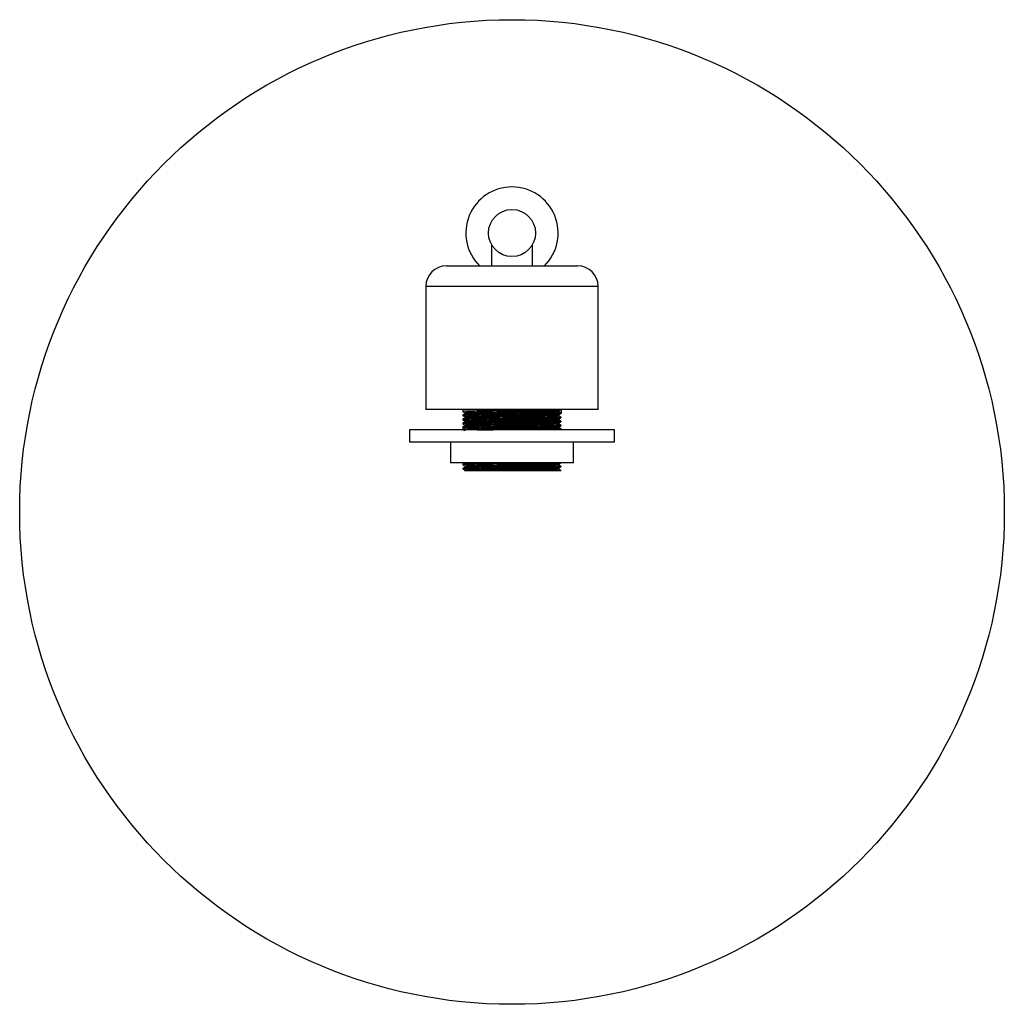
# Paper-space layout '_Superior' of a CAD drawing. Header units: millimetres. Extents: x -120 to 120, y -120 to 120.
import ezdxf

# ---------------------------------------------------------------- set-up
doc = ezdxf.new("R2010")
doc.units = ezdxf.units.MM

psp = doc.layouts.new('_Superior')

# ---------------------------------------------------------------- linework, layer by layer
at = {"color": 7, "linetype": 'Continuous', "lineweight": 25}
for p, q in [((-5, 65.21), (-5, 60)), ((5, 60), (5, 65.17)), ((-16, 60), (16, 60)), ((-21, 55), (-21, 25)), ((21, 25), (21, 55)), ((21, 25), (-21, 25)), ((-12, 25), (-12, 24.5)), ((-11.46, 24.19), (-11.46, 23.94)), ((11.46, 24.44), (11.46, 24.69)), ((12, 24.13), (11.46, 24.44)), ((12, 25), (12, 24)), ((-12, 23.62), (-12, 23.5)), ((-12, 22.62), (-12, 22.5)), ((-12, 21.62), (-12, 21.5)), ((-11.46, 23.19), (-11.46, 22.94)), ((-11.46, 22.19), (-11.46, 21.94)), ((11.46, 23.44), (11.46, 23.69)), ((11.46, 22.44), (11.46, 22.69)), ((11.46, 21.44), (11.46, 21.69)), ((12, 23), (12, 23.13)), ((12, 22), (12, 22.13)), ((-25, 20), (-25, 17)), ((25, 20), (-25, 20)), ((-12, 20.87), (-12, 20)), ((-11.78, 20.75), (-12, 20.87)), ((-12, 20), (-11.57, 20.25)), ((-11.63, 20.84), (-11.84, 20.86)), ((-11.56, 20.25), (-11.46, 20.19)), ((-11.46, 21.19), (-11.46, 20.94)), ((-11.46, 20.19), (-11.46, 19.94)), ((11.6, 20.33), (11.39, 20.45)), ((11.46, 20.44), (11.46, 20.69)), ((12, 21), (12, 21.13)), ((12, 20), (12, 20.37)), ((25, 17), (25, 20)), ((25, 17), (-25, 17)), ((-15, 17), (-15, 12)), ((15, 12), (15, 17)), ((15, 12), (-15, 12)), ((-12, 11.62), (-12, 11.5)), ((-12, 10.62), (-12, 10.5)), ((-11.46, 11.19), (-11.46, 10.94)), ((-11.46, 10.19), (-11.46, 9.94)), ((12, 10), (8.49, 10)), ((11.46, 11.44), (11.46, 11.69)), ((11.46, 10.44), (11.46, 10.69)), ((12, 11), (12, 11.13))]:
    psp.add_line(p, q, dxfattribs=at)
at = {"color": 8, "linetype": 'Continuous', "lineweight": 25}
psp.add_line((21, 55), (-21, 55), dxfattribs=at)
at = {"color": 7, "linetype": 'Continuous', "lineweight": 25}
for centre, radius in [((0, 0), 120), ((0, 68), 5.73)]:
    psp.add_circle(centre, radius, dxfattribs=at)
for centre, radius, start, end in [((0, 68), 11.25, 314.6746, 225.3254), ((-16, 55), 5, 90, 180), ((16, 55), 5, 0, 90)]:
    psp.add_arc(centre, radius, start, end, dxfattribs=at)
for points, knots in [([(11.84, 24.98), (11.78, 24.98), (11.63, 24.95), (10.49, 24.92), (8.59, 24.88), (6.07, 24.83), (3.14, 24.79), (0, 24.75), (-3.14, 24.71), (-6.07, 24.67), (-8.58, 24.62), (-10.53, 24.58), (-11.67, 24.54), (-12.13, 24.51), (-11.98, 24.5), (-11.97, 24.5)], [0, 0, 0, 0, 0.050565, 0.13717, 0.222297, 0.307424, 0.394029, 0.479156, 0.564283, 0.650888, 0.736015, 0.821142, 0.907747, 0.992874, 1, 1, 1, 1]), ([(12, 24), (11.92, 23.99), (11.76, 23.96), (10.5, 23.92), (8.58, 23.87), (6.07, 23.83), (3.14, 23.79), (0, 23.75), (-3.14, 23.71), (-6.07, 23.67), (-8.58, 23.62), (-10.53, 23.58), (-11.67, 23.54), (-12.13, 23.51), (-11.98, 23.5), (-11.97, 23.5)], [0, 0, 0, 0, 0.082283, 0.165995, 0.248278, 0.330561, 0.414273, 0.496556, 0.578839, 0.662551, 0.744834, 0.827117, 0.910829, 0.993112, 1, 1, 1, 1]), ([(-12, 24.5), (-11.91, 24.44), (-11.73, 24.34), (-11.55, 24.24), (-11.46, 24.19)], [0, 0, 0, 0, 0.5027283, 1, 1, 1, 1]), ([(12, 24.13), (12, 24.12), (11.93, 24.11), (11.62, 24.08), (11.39, 24.07), (10.78, 24.05), (10.4, 24.04), (9.53, 24.02), (9.03, 24.01), (7.94, 23.99), (7.34, 23.98), (6.03, 23.96), (5.33, 23.95), (3.86, 23.93), (3.09, 23.92), (1.55, 23.89), (0.77, 23.88), (-0.77, 23.87), (-1.55, 23.86), (-3.09, 23.83), (-3.86, 23.82), (-5.33, 23.8), (-6.03, 23.79), (-7.34, 23.77), (-7.94, 23.76), (-9.03, 23.74), (-9.53, 23.73), (-10.4, 23.71), (-10.78, 23.7), (-11.39, 23.68), (-11.62, 23.67), (-11.93, 23.64), (-12, 23.63), (-12, 23.62)], [0, 0, 0, 0, 0.0625, 0.0625, 0.125, 0.125, 0.1875, 0.1875, 0.25, 0.25, 0.3125, 0.3125, 0.375, 0.375, 0.4375, 0.4375, 0.5, 0.5, 0.5625, 0.5625, 0.625, 0.625, 0.6875, 0.6875, 0.75, 0.75, 0.8125, 0.8125, 0.875, 0.875, 0.9375, 0.9375, 1, 1, 1, 1]), ([(11.3, 24.67), (11.25, 24.66), (11.11, 24.64), (10.02, 24.6), (8.2, 24.56), (5.79, 24.52), (3, 24.48), (0, 24.44), (-3, 24.4), (-5.8, 24.35), (-8.2, 24.31), (-10.03, 24.27), (-11.23, 24.23), (-11.38, 24.2), (-11.46, 24.19)], [0, 0, 0, 0, 0.050914, 0.138142, 0.223881, 0.309621, 0.396848, 0.482588, 0.568327, 0.655555, 0.741294, 0.827033, 0.914261, 1, 1, 1, 1]), ([(11.46, 24.44), (11.38, 24.42), (11.23, 24.4), (10.03, 24.35), (8.2, 24.31), (5.8, 24.27), (3, 24.23), (0, 24.19), (-3, 24.15), (-5.8, 24.1), (-8.2, 24.06), (-10.03, 24.02), (-11.21, 23.98), (-11.36, 23.95), (-11.43, 23.94)], [0, 0, 0, 0, 0.083432, 0.168312, 0.251744, 0.335176, 0.420057, 0.503489, 0.58692, 0.671801, 0.755233, 0.838665, 0.923545, 1, 1, 1, 1]), ([(11.39, 24.67), (11.48, 24.72), (11.66, 24.83), (11.84, 24.93), (11.93, 24.98)], [0, 0, 0, 0, 0.5, 1, 1, 1, 1]), ([(11.84, 22.98), (11.78, 22.98), (11.63, 22.95), (10.49, 22.92), (8.59, 22.87), (6.07, 22.83), (3.14, 22.79), (0, 22.75), (-3.14, 22.71), (-6.07, 22.67), (-8.58, 22.62), (-10.53, 22.58), (-11.67, 22.54), (-12.13, 22.51), (-11.98, 22.5), (-11.97, 22.5)], [0, 0, 0, 0, 0.050565, 0.13717, 0.222297, 0.307424, 0.394029, 0.479156, 0.564283, 0.650888, 0.736015, 0.821142, 0.907747, 0.992874, 1, 1, 1, 1]), ([(12, 22), (11.92, 21.99), (11.76, 21.96), (10.5, 21.92), (8.58, 21.87), (6.07, 21.83), (3.14, 21.79), (0, 21.75), (-3.14, 21.71), (-6.07, 21.67), (-8.58, 21.62), (-10.53, 21.58), (-11.67, 21.54), (-12.13, 21.51), (-11.98, 21.5), (-11.97, 21.5)], [0, 0, 0, 0, 0.082283, 0.165995, 0.248278, 0.330561, 0.414273, 0.496556, 0.578839, 0.662551, 0.744834, 0.827117, 0.910829, 0.993112, 1, 1, 1, 1]), ([(-11.46, 23.94), (-11.55, 23.89), (-11.73, 23.78), (-11.91, 23.68), (-12, 23.63)], [0, 0, 0, 0, 0.499998, 1, 1, 1, 1]), ([(-12, 23.5), (-11.91, 23.44), (-11.73, 23.34), (-11.55, 23.24), (-11.46, 23.19)], [0, 0, 0, 0, 0.5027283, 1, 1, 1, 1]), ([(11.84, 23.14), (11.9, 23.14), (12.14, 23.12), (11.69, 23.08), (10.52, 23.04), (8.58, 23), (6.07, 22.96), (3.14, 22.92), (0, 22.87), (-3.14, 22.83), (-6.07, 22.79), (-8.58, 22.75), (-10.5, 22.71), (-11.76, 22.67), (-11.92, 22.64), (-12, 22.62)], [0, 0, 0, 0, 0.032545, 0.112702, 0.194251, 0.274408, 0.354566, 0.436115, 0.516272, 0.59643, 0.677979, 0.758136, 0.838293, 0.919843, 1, 1, 1, 1]), ([(-11.46, 22.94), (-11.55, 22.89), (-11.73, 22.78), (-11.91, 22.68), (-12, 22.63)], [0, 0, 0, 0, 0.499998, 1, 1, 1, 1]), ([(-12, 22.5), (-11.91, 22.44), (-11.73, 22.34), (-11.55, 22.24), (-11.46, 22.19)], [0, 0, 0, 0, 0.5027283, 1, 1, 1, 1]), ([(11.84, 22.14), (11.9, 22.14), (12.14, 22.12), (11.69, 22.08), (10.52, 22.04), (8.58, 22), (6.07, 21.96), (3.14, 21.92), (0, 21.87), (-3.14, 21.83), (-6.07, 21.79), (-8.58, 21.75), (-10.5, 21.71), (-11.76, 21.67), (-11.92, 21.64), (-12, 21.62)], [0, 0, 0, 0, 0.032545, 0.112702, 0.194251, 0.274408, 0.354566, 0.436115, 0.516272, 0.59643, 0.677979, 0.758136, 0.838293, 0.919843, 1, 1, 1, 1]), ([(-11.46, 21.94), (-11.55, 21.89), (-11.73, 21.78), (-11.91, 21.68), (-12, 21.63)], [0, 0, 0, 0, 0.499998, 1, 1, 1, 1]), ([(11.3, 23.67), (11.25, 23.66), (11.11, 23.64), (10.02, 23.6), (8.2, 23.56), (5.79, 23.52), (3, 23.48), (0, 23.44), (-3, 23.4), (-5.8, 23.35), (-8.2, 23.31), (-10.03, 23.27), (-11.23, 23.23), (-11.38, 23.2), (-11.46, 23.19)], [0, 0, 0, 0, 0.050914, 0.138142, 0.223881, 0.309621, 0.396848, 0.482588, 0.568327, 0.655555, 0.741294, 0.827033, 0.914261, 1, 1, 1, 1]), ([(11.3, 22.67), (11.25, 22.66), (11.11, 22.64), (10.02, 22.6), (8.2, 22.56), (5.79, 22.52), (3, 22.48), (0, 22.44), (-3, 22.4), (-5.8, 22.35), (-8.2, 22.31), (-10.03, 22.27), (-11.23, 22.23), (-11.38, 22.2), (-11.46, 22.19)], [0, 0, 0, 0, 0.050914, 0.138142, 0.223881, 0.309621, 0.396848, 0.482588, 0.568327, 0.655555, 0.741294, 0.827033, 0.914261, 1, 1, 1, 1]), ([(11.3, 21.67), (11.25, 21.66), (11.11, 21.64), (10.02, 21.6), (8.2, 21.56), (5.79, 21.52), (3, 21.48), (0, 21.44), (-3, 21.4), (-5.8, 21.35), (-8.2, 21.31), (-10.03, 21.27), (-11.23, 21.23), (-11.38, 21.2), (-11.46, 21.19)], [0, 0, 0, 0, 0.050914, 0.138142, 0.223881, 0.309621, 0.396848, 0.482588, 0.568327, 0.655555, 0.741294, 0.827033, 0.914261, 1, 1, 1, 1]), ([(11.46, 23.44), (11.38, 23.42), (11.23, 23.4), (10.03, 23.35), (8.2, 23.31), (5.8, 23.27), (3, 23.23), (0, 23.19), (-3, 23.15), (-5.8, 23.1), (-8.2, 23.06), (-10.03, 23.02), (-11.21, 22.98), (-11.36, 22.95), (-11.43, 22.94)], [0, 0, 0, 0, 0.0834318, 0.1683124, 0.2517443, 0.3351761, 0.4200567, 0.5034885, 0.5869204, 0.6718009, 0.7552328, 0.8386646, 0.9235452, 1, 1, 1, 1]), ([(11.46, 22.44), (11.38, 22.42), (11.23, 22.4), (10.03, 22.35), (8.2, 22.31), (5.8, 22.27), (3, 22.23), (0, 22.19), (-3, 22.15), (-5.8, 22.1), (-8.2, 22.06), (-10.03, 22.02), (-11.21, 21.98), (-11.36, 21.95), (-11.43, 21.94)], [0, 0, 0, 0, 0.083432, 0.168312, 0.251744, 0.335176, 0.420057, 0.503489, 0.58692, 0.671801, 0.755233, 0.838665, 0.923545, 1, 1, 1, 1]), ([(11.39, 23.67), (11.48, 23.72), (11.66, 23.83), (11.84, 23.93), (11.93, 23.98)], [0, 0, 0, 0, 0.5, 1, 1, 1, 1]), ([(11.93, 23.14), (11.84, 23.19), (11.66, 23.3), (11.48, 23.4), (11.39, 23.45)], [0, 0, 0, 0, 0.5, 1, 1, 1, 1]), ([(11.39, 22.67), (11.48, 22.72), (11.66, 22.83), (11.84, 22.93), (11.93, 22.98)], [0, 0, 0, 0, 0.5, 1, 1, 1, 1]), ([(11.93, 22.14), (11.84, 22.19), (11.66, 22.3), (11.48, 22.4), (11.39, 22.45)], [0, 0, 0, 0, 0.5, 1, 1, 1, 1]), ([(11.39, 21.67), (11.48, 21.72), (11.66, 21.83), (11.84, 21.93), (11.93, 21.98)], [0, 0, 0, 0, 0.5, 1, 1, 1, 1]), ([(11.84, 20.98), (11.78, 20.98), (11.63, 20.95), (10.49, 20.92), (8.59, 20.87), (6.07, 20.83), (3.14, 20.79), (0, 20.75), (-3.14, 20.71), (-6.07, 20.67), (-8.58, 20.62), (-10.53, 20.58), (-11.67, 20.54), (-12.13, 20.51), (-11.98, 20.5), (-11.97, 20.5)], [0, 0, 0, 0, 0.050565, 0.13717, 0.222297, 0.307424, 0.394029, 0.479156, 0.564283, 0.650888, 0.736015, 0.821142, 0.907747, 0.992874, 1, 1, 1, 1]), ([(-12, 21.5), (-11.91, 21.44), (-11.73, 21.34), (-11.55, 21.24), (-11.46, 21.19)], [0, 0, 0, 0, 0.5027283, 1, 1, 1, 1]), ([(11.84, 21.14), (11.9, 21.14), (12.14, 21.12), (11.69, 21.08), (10.52, 21.04), (8.58, 21), (6.07, 20.96), (3.14, 20.92), (0, 20.87), (-3.14, 20.83), (-6.07, 20.79), (-8.58, 20.75), (-10.5, 20.71), (-11.76, 20.67), (-11.92, 20.64), (-12, 20.62)], [0, 0, 0, 0, 0.032545, 0.112702, 0.194251, 0.274408, 0.354566, 0.436115, 0.516272, 0.59643, 0.677979, 0.758136, 0.838293, 0.919843, 1, 1, 1, 1]), ([(-11.46, 20.94), (-11.55, 20.89), (-11.73, 20.78), (-11.91, 20.68), (-12, 20.63)], [0, 0, 0, 0, 0.499998, 1, 1, 1, 1]), ([(-11.46, 19.94), (-11.55, 19.89), (-11.65, 19.83), (-11.76, 19.76), (-11.78, 19.75)], [0, 0, 0, 0, 0.833332, 1, 1, 1, 1]), ([(11.3, 20.67), (11.25, 20.66), (11.11, 20.64), (10.02, 20.6), (8.2, 20.56), (5.79, 20.52), (3, 20.48), (0, 20.44), (-3, 20.4), (-5.8, 20.35), (-8.2, 20.31), (-10.03, 20.27), (-11.23, 20.23), (-11.38, 20.2), (-11.46, 20.19)], [0, 0, 0, 0, 0.050914, 0.138142, 0.223881, 0.309621, 0.396848, 0.482588, 0.568327, 0.655555, 0.741294, 0.827033, 0.914261, 1, 1, 1, 1]), ([(11.46, 21.44), (11.38, 21.42), (11.23, 21.4), (10.03, 21.35), (8.2, 21.31), (5.8, 21.27), (3, 21.23), (0, 21.19), (-3, 21.15), (-5.8, 21.1), (-8.2, 21.06), (-10.03, 21.02), (-11.21, 20.98), (-11.36, 20.95), (-11.43, 20.94)], [0, 0, 0, 0, 0.0834318, 0.1683124, 0.2517443, 0.3351761, 0.4200567, 0.5034885, 0.5869204, 0.6718009, 0.7552328, 0.8386646, 0.9235452, 1, 1, 1, 1]), ([(11.46, 20.44), (11.38, 20.42), (11.23, 20.4), (10.03, 20.35), (8.2, 20.31), (5.8, 20.27), (3, 20.23), (0, 20.19), (-3, 20.15), (-5.8, 20.1), (-8.17, 20.06), (-9.8, 20.03), (-10.32, 20.01), (-10.49, 20)], [0, 0, 0, 0, 0.09469, 0.191024, 0.285714, 0.380404, 0.476739, 0.571429, 0.666119, 0.762453, 0.857143, 0.951833, 1, 1, 1, 1]), ([(-8.49, 20), (-7.69, 20.01), (-6.1, 20.04), (-3.13, 20.08), (0, 20.13), (3.14, 20.17), (6.07, 20.21), (8.58, 20.25), (10.51, 20.29), (11.74, 20.33), (12.09, 20.37), (11.96, 20.4), (11.49, 20.42), (11.44, 20.42)], [0, 0, 0, 0, 0.098203, 0.198111, 0.296314, 0.394516, 0.494424, 0.592627, 0.69083, 0.790738, 0.888941, 0.987143, 1, 1, 1, 1]), ([(12, 20.13), (12, 20.12), (11.93, 20.11), (11.62, 20.08), (11.39, 20.07), (10.78, 20.05), (10.4, 20.04), (9.53, 20.02), (9.03, 20.01), (8.49, 20)], [0, 0, 0, 0, 0.25, 0.25, 0.5, 0.5, 0.75, 0.75, 1, 1, 1, 1]), ([(11.93, 21.14), (11.84, 21.19), (11.66, 21.3), (11.48, 21.4), (11.39, 21.45)], [0, 0, 0, 0, 0.5, 1, 1, 1, 1]), ([(11.39, 20.67), (11.48, 20.72), (11.66, 20.83), (11.84, 20.93), (11.93, 20.98)], [0, 0, 0, 0, 0.5, 1, 1, 1, 1]), ([(8.49, 12), (7.67, 11.99), (6.72, 11.97), (4.62, 11.94), (3.48, 11.92), (1.74, 11.9), (1.15, 11.89), (0.29, 11.88), (0, 11.88), (-0.58, 11.87), (-0.87, 11.86), (-2.32, 11.84), (-3.49, 11.83), (-5.69, 11.8), (-6.73, 11.78), (-7.85, 11.76), (-8.07, 11.76), (-8.49, 11.75), (-8.69, 11.75), (-9.27, 11.74), (-9.64, 11.73), (-10.62, 11.7), (-11.14, 11.69), (-11.83, 11.66), (-12, 11.64), (-12, 11.62)], [0, 0, 0, 0, 0.125, 0.125, 0.25, 0.25, 0.3125, 0.3125, 0.34375, 0.34375, 0.375, 0.375, 0.5, 0.5, 0.625, 0.625, 0.65625, 0.65625, 0.6875, 0.6875, 0.75, 0.75, 0.875, 0.875, 1, 1, 1, 1]), ([(-10.49, 12), (-10.71, 11.99), (-11.31, 11.97), (-11.38, 11.95), (-11.43, 11.94)], [0, 0, 0, 0, 0.356956, 1, 1, 1, 1]), ([(11.84, 11.98), (11.78, 11.98), (11.63, 11.95), (10.49, 11.92), (8.59, 11.88), (6.07, 11.83), (3.14, 11.79), (0, 11.75), (-3.14, 11.71), (-6.07, 11.67), (-8.58, 11.62), (-10.53, 11.58), (-11.67, 11.54), (-12.13, 11.51), (-11.98, 11.5), (-11.97, 11.5)], [0, 0, 0, 0, 0.050565, 0.13717, 0.222297, 0.307424, 0.394029, 0.479156, 0.564283, 0.650888, 0.736015, 0.821142, 0.907747, 0.992874, 1, 1, 1, 1]), ([(11.84, 10.98), (11.78, 10.98), (11.63, 10.95), (10.49, 10.92), (8.59, 10.87), (6.07, 10.83), (3.14, 10.79), (0, 10.75), (-3.14, 10.71), (-6.07, 10.67), (-8.58, 10.62), (-10.53, 10.58), (-11.67, 10.54), (-12.13, 10.51), (-11.98, 10.5), (-11.97, 10.5)], [0, 0, 0, 0, 0.050565, 0.13717, 0.222297, 0.307424, 0.394029, 0.479156, 0.564283, 0.650888, 0.736015, 0.821142, 0.907747, 0.992874, 1, 1, 1, 1]), ([(-11.46, 11.94), (-11.55, 11.89), (-11.73, 11.78), (-11.91, 11.68), (-12, 11.63)], [0, 0, 0, 0, 0.499998, 1, 1, 1, 1]), ([(-12, 11.5), (-11.91, 11.44), (-11.73, 11.34), (-11.55, 11.24), (-11.46, 11.19)], [0, 0, 0, 0, 0.502728, 1, 1, 1, 1]), ([(11.84, 11.14), (11.9, 11.14), (12.14, 11.12), (11.69, 11.08), (10.52, 11.04), (8.58, 11), (6.07, 10.96), (3.14, 10.92), (0, 10.87), (-3.14, 10.83), (-6.07, 10.79), (-8.58, 10.75), (-10.5, 10.71), (-11.76, 10.67), (-11.92, 10.64), (-12, 10.62)], [0, 0, 0, 0, 0.032545, 0.112702, 0.194251, 0.274408, 0.354566, 0.436115, 0.516272, 0.59643, 0.677979, 0.758136, 0.838293, 0.919843, 1, 1, 1, 1]), ([(-11.46, 10.94), (-11.55, 10.89), (-11.73, 10.78), (-11.91, 10.68), (-12, 10.63)], [0, 0, 0, 0, 0.499998, 1, 1, 1, 1]), ([(-12, 10.5), (-11.91, 10.44), (-11.73, 10.34), (-11.55, 10.24), (-11.46, 10.19)], [0, 0, 0, 0, 0.502728, 1, 1, 1, 1]), ([(11.3, 11.67), (11.25, 11.66), (11.11, 11.64), (10.02, 11.6), (8.2, 11.56), (5.79, 11.52), (3, 11.48), (0, 11.44), (-3, 11.4), (-5.8, 11.35), (-8.2, 11.31), (-10.03, 11.27), (-11.23, 11.23), (-11.38, 11.2), (-11.46, 11.19)], [0, 0, 0, 0, 0.050914, 0.138142, 0.223881, 0.309621, 0.396848, 0.482588, 0.568327, 0.655555, 0.741294, 0.827033, 0.914261, 1, 1, 1, 1]), ([(11.3, 10.67), (11.25, 10.66), (11.11, 10.64), (10.02, 10.6), (8.2, 10.56), (5.79, 10.52), (3, 10.48), (0, 10.44), (-3, 10.4), (-5.8, 10.35), (-8.2, 10.31), (-10.03, 10.27), (-11.23, 10.23), (-11.38, 10.2), (-11.46, 10.19)], [0, 0, 0, 0, 0.050914, 0.138142, 0.223881, 0.309621, 0.396848, 0.482588, 0.568327, 0.655555, 0.741294, 0.827033, 0.914261, 1, 1, 1, 1]), ([(-10.59, 10), (-10.65, 10), (-10.83, 10), (-11.08, 10), (-11.3, 10), (-11.44, 10), (-11.43, 10), (-11.42, 10)], [0, 0, 0, 0, 0.111193, 0.33374, 0.556286, 0.778832, 1, 1, 1, 1]), ([(11.46, 11.44), (11.38, 11.42), (11.23, 11.4), (10.03, 11.35), (8.2, 11.31), (5.8, 11.27), (3, 11.23), (0, 11.19), (-3, 11.15), (-5.8, 11.1), (-8.2, 11.06), (-10.03, 11.02), (-11.21, 10.98), (-11.36, 10.95), (-11.43, 10.94)], [0, 0, 0, 0, 0.0834318, 0.1683124, 0.2517443, 0.3351761, 0.4200567, 0.5034885, 0.5869204, 0.6718009, 0.7552328, 0.8386646, 0.9235452, 1, 1, 1, 1]), ([(11.46, 10.44), (11.46, 10.43), (11.4, 10.42), (11.18, 10.4), (11.01, 10.39), (10.57, 10.37), (10.29, 10.36), (9.63, 10.35), (9.26, 10.34), (8.64, 10.32), (8.42, 10.32), (7.98, 10.31), (7.74, 10.31), (7.01, 10.29), (6.47, 10.28), (5.34, 10.26), (4.74, 10.26), (3.5, 10.24), (2.86, 10.23), (1.57, 10.21), (0.92, 10.2), (-0.05, 10.19), (-0.37, 10.18), (-1.01, 10.17), (-1.34, 10.17), (-2.31, 10.16), (-2.95, 10.15), (-4.21, 10.13), (-4.83, 10.12), (-6, 10.1), (-6.55, 10.09), (-7.32, 10.08), (-7.57, 10.07), (-8.04, 10.06), (-8.27, 10.06), (-8.92, 10.05), (-9.32, 10.04), (-10.02, 10.02), (-10.33, 10.01), (-10.59, 10)], [0, 0, 0, 0, 0.0625, 0.0625, 0.125, 0.125, 0.1875, 0.1875, 0.25, 0.25, 0.28125, 0.28125, 0.3125, 0.3125, 0.375, 0.375, 0.4375, 0.4375, 0.5, 0.5, 0.5625, 0.5625, 0.59375, 0.59375, 0.625, 0.625, 0.6875, 0.6875, 0.75, 0.75, 0.8125, 0.8125, 0.84375, 0.84375, 0.875, 0.875, 0.9375, 0.9375, 1, 1, 1, 1]), ([(8.49, 10), (8.14, 10), (7.77, 10), (6.99, 10), (6.59, 10), (5.76, 10), (5.33, 10), (4.45, 10), (3.99, 10), (2.61, 10), (1.66, 10), (0.22, 10), (-0.26, 10), (-1.22, 10), (-1.69, 10), (-2.62, 10), (-3.08, 10), (-3.99, 10), (-4.44, 10), (-5.73, 10), (-6.53, 10), (-8.01, 10), (-8.66, 10), (-9.5, 10), (-9.75, 10), (-10.21, 10), (-10.41, 10), (-10.59, 10)], [0, 0, 0, 0, 0.0625, 0.0625, 0.125, 0.125, 0.1875, 0.1875, 0.25, 0.25, 0.375, 0.375, 0.4375, 0.4375, 0.5, 0.5, 0.5625, 0.5625, 0.625, 0.625, 0.75, 0.75, 0.875, 0.875, 0.9375, 0.9375, 1, 1, 1, 1]), ([(11.84, 10.14), (11.9, 10.14), (12.14, 10.12), (11.69, 10.08), (10.55, 10.04), (9.17, 10.01), (8.49, 10)], [0, 0, 0, 0, 0.118599, 0.410709, 0.70789, 1, 1, 1, 1]), ([(11.39, 11.67), (11.48, 11.72), (11.66, 11.83), (11.84, 11.93), (11.93, 11.98)], [0, 0, 0, 0, 0.5, 1, 1, 1, 1]), ([(11.93, 11.14), (11.84, 11.19), (11.66, 11.3), (11.48, 11.4), (11.39, 11.45)], [0, 0, 0, 0, 0.5, 1, 1, 1, 1]), ([(11.39, 10.67), (11.48, 10.72), (11.66, 10.83), (11.84, 10.93), (11.93, 10.98)], [0, 0, 0, 0, 0.5, 1, 1, 1, 1]), ([(11.93, 10.14), (11.84, 10.19), (11.66, 10.3), (11.48, 10.4), (11.39, 10.45)], [0, 0, 0, 0, 0.5, 1, 1, 1, 1])]:
    psp.add_open_spline(points, degree=3, knots=knots, dxfattribs=at)

doc.saveas('drawing.dxf')
